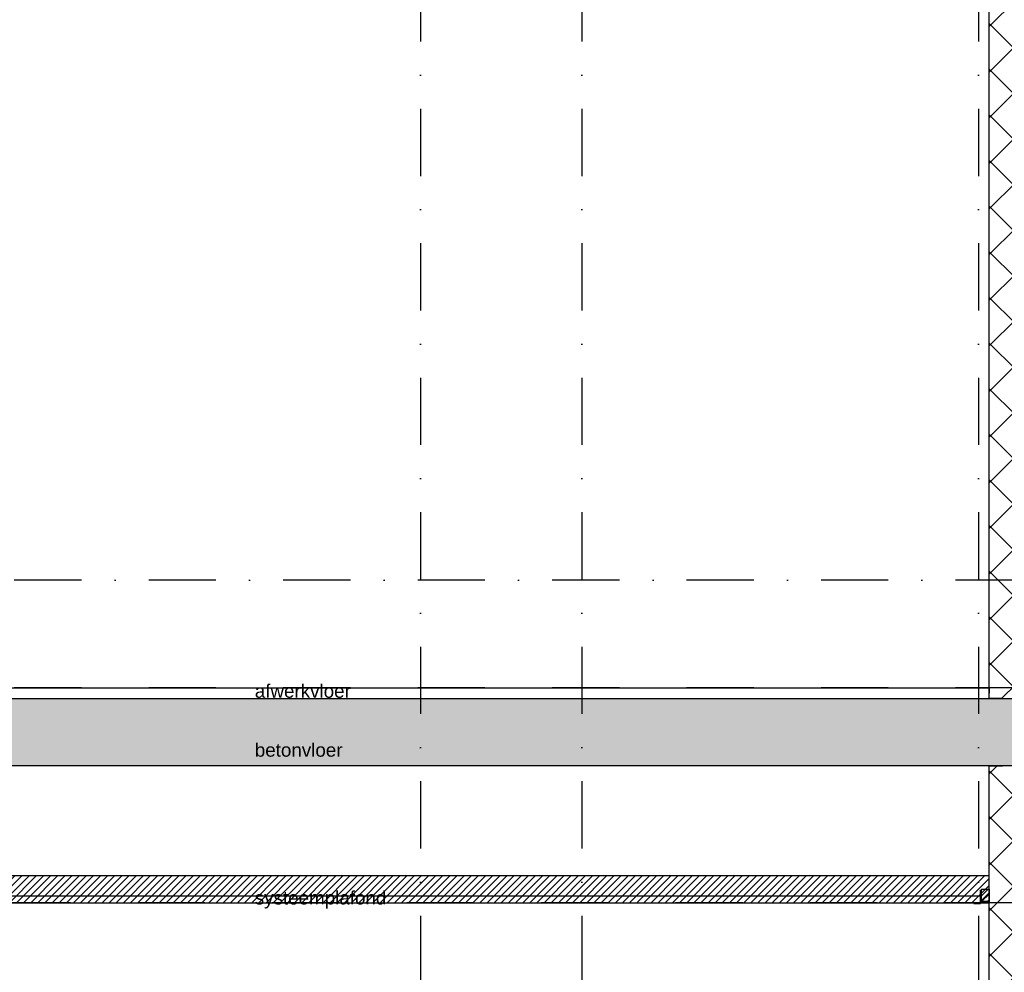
# Model space of a CAD drawing. Extents: x 151406 to 360561, y 44436 to 197234.
# Tile 18 of 57: x 161024 to 164686, y 98238 to 101780. Entities that reach past the tile are written whole.
import ezdxf

# ---------------------------------------------------------------- set-up
doc = ezdxf.new("R2010")
doc.units = 0
doc.header["$LTSCALE"] = 20
doc.header["$MEASUREMENT"] = 0
doc.header["$PDSIZE"] = -1
doc.linetypes.add('DASHDOT', pattern=[25, 12.5, -6.25, 0, -6.25])
doc.linetypes.add('DD1', pattern=[2.66667, 1.66667, -0.5, 0, -0.5])
for name, color, linetype in [('A--01A1_ACEER', 1, 'CONTINUOUS'), ('A--A22--_F123-', 9, 'CONTINUOUS'), ('A--A23--_F--3-', 9, 'CONTINUOUS'), ('A--A25--_F--3-', 9, 'CONTINUOUS'), ('A--L21--_F-23-', 4, 'CONTINUOUS'), ('A--L22--', 3, 'CONTINUOUS'), ('A--L22--_F--3-', 7, 'CONTINUOUS'), ('A--L23--', 7, 'CONTINUOUS'), ('A--L23--_F--3-', 7, 'CONTINUOUS'), ('A--L25--', 7, 'CONTINUOUS'), ('A--L25--_F-23-', 7, 'CONTINUOUS'), ('A--L35-D2-_PLAFONDS', 2, 'CONTINUOUS'), ('A--L35-D4-_PLAFONDS', 4, 'CONTINUOUS'), ('A--L35D1_PLAFONDS', 1, 'CONTINUOUS'), ('A--T$1A-_F123_20', 1, 'CONTINUOUS'), ('STRAMIEN', 8, 'DD1'), ('X--LR---_CP', 7, 'CONTINUOUS')]:
    doc.layers.add(name, color=color, linetype=linetype)
doc.styles.add('EB2', font='ARIAL.TTF')

# ---------------------------------------------------------------- blocks, each defined once
blk = doc.blocks.new('*U1021')
at = {"layer": 'A--A22--_F123-', "linetype": 'Continuous'}
h = blk.add_hatch(dxfattribs=at)
h.set_pattern_fill('ALFAKRS', color=256, scale=120, style=0)
h.set_pattern_definition([(45, (-164679.26, -99255.9), (-84.852814, 84.852814), []), (135, (-164679.26, -99255.9), (-84.852814, -84.852814), [])])
h.paths.add_polyline_path([(0, 0), (-50, 0), (-50, 3250), (0, 3250), (50, 3250), (50, 0)])
at = {"layer": 'A--L22--_F--3-', "color": 3, "linetype": 'Continuous'}
for points in [[(0, 0), (-50, 0), (-50, 3250), (0, 3250)], [(0, 0), (50, 0), (50, 3250), (0, 3250)]]:
    blk.add_lwpolyline(points, dxfattribs=at)
blk = doc.blocks.new('*U1020')
at = {"layer": 'A--A22--_F123-', "linetype": 'Continuous'}
h = blk.add_hatch(dxfattribs=at)
h.set_pattern_fill('ALFAKRS', color=256, scale=120, style=0)
h.set_pattern_definition([(45, (-164679.26, -95755.9), (-84.85281, 84.85281), []), (135, (-164679.26, -95755.9), (-84.85281, -84.85281), [])])
h.paths.add_polyline_path([(0, 0), (-50, 0), (-50, 3250), (0, 3250), (50, 3250), (50, 0)])
at = {"layer": 'A--L22--_F--3-', "color": 3, "linetype": 'Continuous'}
for points in [[(0, 0), (-50, 0), (-50, 3250), (0, 3250)], [(0, 0), (50, 0), (50, 3250), (0, 3250)]]:
    blk.add_lwpolyline(points, dxfattribs=at)
blk = doc.blocks.new('*U983')
at = {"layer": 'A--L23--_F--3-', "color": 2, "linetype": 'Continuous'}
blk.add_lwpolyline([(0, 0), (0, 20), (5501.5, 20), (5501.5, 0)], dxfattribs=at)
blk = doc.blocks.new('Q020259-')
at = {"layer": 'A--A25--_F--3-'}
h = blk.add_hatch(dxfattribs=at)
h.set_pattern_fill('ALFALINE', color=256, scale=15, style=0, pattern_type=2)
h.set_pattern_definition([(45, (0, 0), (-10.6066, 10.6066), [])])
h.paths.add_polyline_path([(0, 0), (0, 46), (28, 46), (28, 0)])
at = {"layer": 'A--L25--_F-23-', "color": 2, "linetype": 'Continuous'}
blk.add_lwpolyline([(0, 0), (0, 46), (28, 46), (28, 0)], close=True, dxfattribs=at)
at = {"layer": 'X--LR---_CP'}
for p in [(0, 0), (0, 0), (28, 0)]:
    blk.add_point(p, dxfattribs=at)

msp = doc.modelspace()

# ---------------------------------------------------------------- hatches: boundary and pattern name
at = {"layer": 'A--01A1_ACEER', "linetype": 'Continuous'}
h = msp.add_hatch(dxfattribs=at)
h.set_pattern_fill('ANSI31', color=256, scale=150, style=0)
h.set_pattern_definition([(45, (517.222, 3550.212), (-13.2582521, 13.2582521), [])])
h.paths.add_polyline_path([(159568.29, 98496.11), (164629.265, 98496.11), (164629.265, 98596.11), (159568.29, 98596.11)])
at = {"layer": 'A--A23--_F--3-'}
h = msp.add_hatch(dxfattribs=at)
h.set_pattern_fill('ALFABET', color=256, scale=20, angle=1, style=0, pattern_type=2)
h.set_pattern_definition([(134, (241576.95, 3500), (86.32078, 83.359), []), (129, (241576.95, 3500), (-143.64922, -10.04493), [15, -165]), (184, (241576.95, 3500), (30.37155, 149.9312), [12, -132]), (78.5486, (241564.97, 3499.16), (-113.27778, 139.88618), [12.74804, -140.22842]), (132.8158, (241577.64, 3540), (-213.99344, -29.37358), [22.5, -247.5]), (82.3644, (241559.81, 3537.55), (-183.50393, 198.05632), [19.12206, -210.3426]), (187.8158, (241577.64, 3540), (-183.50378, 198.05647), [18, -198]), (158, (241557.47, 3530.34), (-120.76856, -78.42802), [15, -165]), (213, (241557.47, 3530.34), (-46.12453, 145.8572), [12, -132]), (107.5486, (241547.41, 3523.81), (-166.89315, 67.42906), [12.74804, -140.22842]), (141.5, (241576.946, 3500), (-1.26964, 66.611074), [0, -130.4, 0, -134, 0, -132.5]), (171.5, (241576.946, 3500), (-51.229207, 79.788568), [0, -76.4, 0, -127.4, 0, -50.5]), (211.5, (241621.54, 3499.22), (-106.826954, -2.64699), [0, -50, 0, -156, 0, -207]), (221.5, (241641.54, 3498.87), (-116.270055, 22.05355), [0, -65, 0, -103.6, 0, -147]), (221.5, (241641.54, 3498.87), (-116.270055, 22.05355), [0, -65, 0, -103.6, 0, -147])])
h.paths.add_polyline_path([(167569.252, 99005.898), (159025.244, 99005.898), (159025.296, 99255.898), (167569.252, 99255.898)])

# ---------------------------------------------------------------- linework, layer by layer
at = {"layer": 'A--L21--_F-23-', "linetype": 'Continuous'}
msp.add_lwpolyline([(167569.252, 99005.898), (159025.244, 99005.898), (159025.296, 99255.898), (167569.252, 99255.898)], close=True, dxfattribs=at)
at = {"layer": 'A--L35-D2-_PLAFONDS'}
for points in [[(164597.043, 98521.11), (159568.29, 98521.11)], [(159568.29, 98496.11), (164597.043, 98496.11)]]:
    msp.add_lwpolyline(points, dxfattribs=at)
at = {"layer": 'A--L35-D4-_PLAFONDS'}
for p, q in [((164597.043, 98493.884), (164597.043, 98543.884)), ((164572.043, 98493.884), (164597.043, 98493.884))]:
    msp.add_line(p, q, dxfattribs=at)
at = {"layer": 'A--L35D1_PLAFONDS', "linetype": 'Continuous'}
msp.add_lwpolyline([(159568.29, 98496.11), (164629.265, 98496.11), (164629.265, 98596.11), (159568.29, 98596.11)], close=True, dxfattribs=at)
at = {"layer": 'STRAMIEN', "linetype": 'DASHDOT'}
for p, q in [((162514.265, 109950.716), (162514.265, 90967.39)), ((163114.265, 109950.716), (163114.265, 90967.39)), ((164589.265, 109950.716), (164589.265, 90604.885)), ((185758.708, 99695.898), (151764.265, 99695.898)), ((185758.708, 99295.898), (151764.265, 99295.898)), ((185717.798, 98495.898), (151764.265, 98495.898))]:
    msp.add_line(p, q, dxfattribs=at)

# ---------------------------------------------------------------- block references
at = {"layer": 'A--L22--'}
for name, p in [('*U1021', (164679.265, 99255.898)), ('*U1020', (164679.265, 95755.898))]:
    msp.add_blockref(name, p, dxfattribs=at)
at = {"layer": 'A--L23--'}
msp.add_blockref('*U983', (159127.765, 99275.898), dxfattribs=at)
at = {"layer": 'A--L25--'}
msp.add_blockref('Q020259-', (164601.265, 98500.898), dxfattribs=at)
msp.add_blockref('Q020259-', (164601.265, 98500.898), dxfattribs=at)

# ---------------------------------------------------------------- texts
at = {"layer": 'A--T$1A-_F123_20', "style": 'EB2'}
for s, p in [('afwerkvloer ', (161898.298, 99258.88)), ('betonvloer', (161898.298, 99039.741)), ('systeemplafond', (161898.298, 98490.149))]:
    msp.add_text(s, height=50, dxfattribs=at).set_placement(p)

doc.saveas('drawing.dxf')
